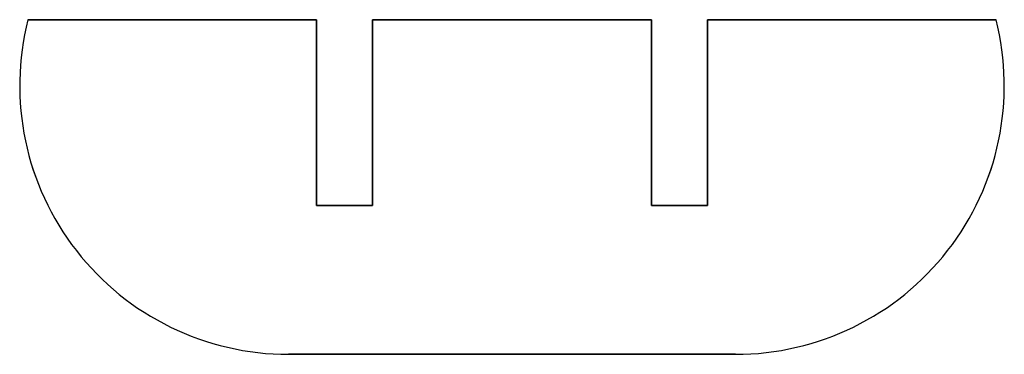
# Model space of a CAD drawing. Header units: millimetres. Extents: x -131.4 to -78.6, y 102 to 120.
import ezdxf

# ---------------------------------------------------------------- set-up
doc = ezdxf.new("R2010")
doc.units = ezdxf.units.MM
doc.layers.get('0').update_dxf_attribs({"linetype": 'CONTINUOUS'})

msp = doc.modelspace()

# ---------------------------------------------------------------- linework, layer by layer
for p, q in [((-131, 120), (-115.5, 120)), ((-115.5, 120), (-115.5, 110)), ((-112.5, 110), (-112.5, 120)), ((-112.5, 120), (-97.5, 120)), ((-97.5, 120), (-97.5, 110)), ((-94.5, 110), (-94.5, 120)), ((-94.5, 120), (-79, 120)), ((-115.5, 110), (-112.5, 110)), ((-97.5, 110), (-94.5, 110)), ((-93, 102), (-117, 102))]:
    msp.add_line(p, q)
msp.add_lwpolyline([(-94.5, 120), (-94.5, 110), (-97.5, 110), (-97.5, 120), (-112.5, 120), (-112.5, 110), (-115.5, 110), (-115.5, 120), (-131, 120, 0.489084), (-117, 102), (-93, 102, 0.489084), (-79, 120)], format="xyb", close=True)
for centre, start, end in [((-117, 116.444), 165.75, 270), ((-93, 116.444), -90, 14.25)]:
    msp.add_arc(centre, 14.444, start, end)

doc.saveas('drawing.dxf')
